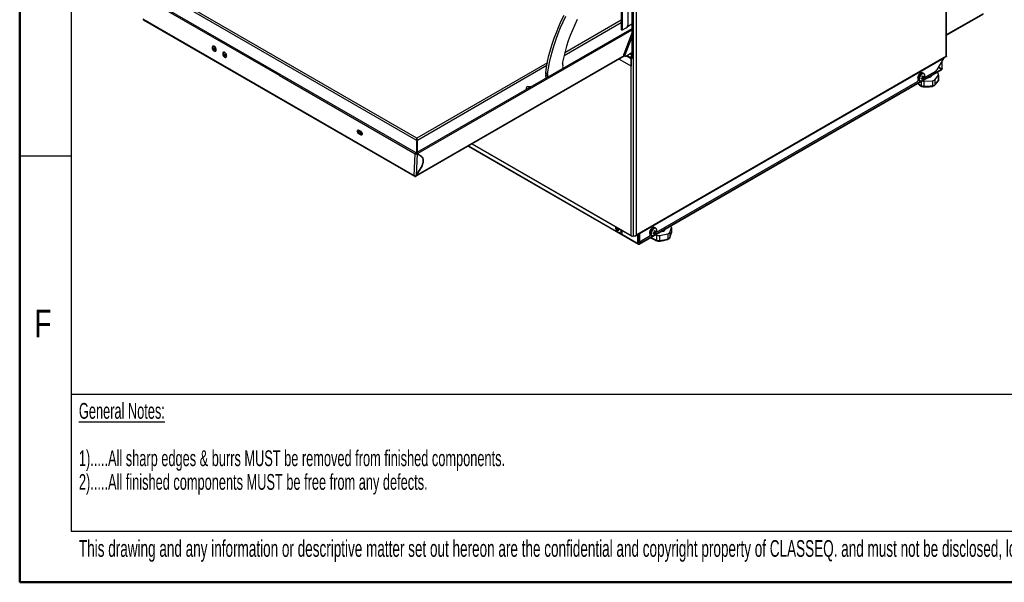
# Paper-space layout 'Specification Drawing' of a CAD drawing. Header units: millimetres. Extents: x 0 to 420, y 0 to 297.
# Tile 1 of 38: x 0 to 125, y 0 to 71. Entities that reach past the tile are written whole.
import ezdxf

# ---------------------------------------------------------------- set-up
doc = ezdxf.new("R2010")
doc.units = ezdxf.units.MM
doc.layers.add('BOARDER', color=7, linetype='Continuous', lineweight=25)
doc.styles.add('SLDTEXTSTYLE0', font='TXT', dxfattribs={"width": 0.75})
doc.styles.add('SLDTEXTSTYLE1', font='TXT', dxfattribs={"width": 0.605})

psp = doc.layouts.new('Specification Drawing')

# ---------------------------------------------------------------- linework, layer by layer
at = {"color": 7, "linetype": 'Continuous', "lineweight": 25}
for p, q in [((117.3198, 66.6618), (117.3198, 122.8781)), ((117.3719, 66.6544), (117.3719, 122.9506)), ((77.4887, 100.6303), (77.4887, 66.7073)), ((77.6705, 100.5159), (77.6705, 43.8938)), ((78.1068, 44.0246), (78.1068, 100.2411)), ((77.0386, 70.6716), (77.0386, 79.0741)), ((76.1637, 78.4133), (76.1637, 70.0185)), ((76.3158, 69.9822), (76.3158, 78.5351)), ((32.9079, 64.1957), (15.7293, 74.1127)), ((50.1942, 54.3883), (15.8366, 74.2225)), ((50.2142, 56.0303), (19.0465, 74.023)), ((50.2849, 56.2798), (19.2272, 74.209)), ((15.6076, 71.3646), (49.9651, 51.5304)), ((15.6442, 71.2755), (50.0018, 51.4413)), ((76.1637, 71.2192), (69.0122, 67.0908)), ((117.3719, 69.392), (122.0221, 72.0765)), ((117.3719, 69.3319), (121.9854, 71.9952)), ((77.4887, 70.1278), (50.2994, 54.4318)), ((77.4887, 69.9522), (50.4069, 54.3183)), ((68.9282, 66.752), (76.1637, 70.9289)), ((76.3158, 69.9822), (76.8029, 70.2634)), ((76.9635, 70.429), (77.4887, 70.7322)), ((77.4887, 69.5722), (76.4842, 66.8877)), ((77.4887, 69.0615), (76.6413, 66.797)), ((24.4677, 67.5271), (24.4786, 67.5064)), ((24.4786, 67.5064), (24.4872, 67.493)), ((24.4901, 67.5687), (24.6443, 67.6536)), ((24.4924, 67.6936), (24.5448, 67.6898)), ((24.5785, 67.9279), (24.5057, 67.8903)), ((24.6346, 67.4409), (24.6609, 67.4865)), ((24.7913, 67.3375), (24.8641, 67.3751)), ((25.8037, 66.7646), (25.8147, 66.7439)), ((25.8147, 66.7439), (25.8232, 66.7305)), ((25.8262, 66.8062), (25.9803, 66.8911)), ((25.8284, 66.9311), (25.8808, 66.9273)), ((25.9036, 67.1598), (25.8417, 67.1278)), ((25.9706, 66.6784), (25.9969, 66.724)), ((26.1273, 66.575), (26.2028, 66.614)), ((50.1793, 51.4412), (76.5899, 66.6877)), ((50.2175, 51.5234), (76.5378, 66.7178)), ((75.8958, 66.287), (77.4626, 65.3825)), ((76.4842, 66.8877), (76.6413, 66.797)), ((76.5041, 66.7373), (76.6612, 66.6465)), ((76.7469, 66.6562), (77.4887, 67.1014)), ((77.4626, 66.2898), (76.7866, 66.68)), ((76.91, 66.7541), (77.3526, 66.4986)), ((77.2381, 66.9511), (77.4887, 66.8064)), ((77.4154, 66.5349), (77.3526, 66.4986)), ((77.3526, 66.4986), (77.4233, 66.4125)), ((77.4107, 67.0546), (77.4352, 67.0405)), ((77.4154, 66.5349), (77.4861, 66.4487)), ((77.4861, 66.4487), (77.4233, 66.4125)), ((77.4233, 43.9485), (77.4233, 66.4125)), ((77.4783, 66.5529), (77.4249, 66.5837)), ((77.4626, 66.2898), (77.4688, 66.2934)), ((77.4626, 65.3825), (77.4626, 66.2898)), ((77.4754, 66.7314), (77.4911, 66.7413)), ((77.4816, 66.6806), (77.4754, 66.7314)), ((77.4783, 66.5529), (77.4783, 66.4583)), ((77.5018, 66.6393), (77.5255, 66.6529)), ((77.5018, 66.6393), (77.5647, 66.603)), ((77.5018, 66.6393), (77.5018, 66.4415)), ((77.5433, 66.4338), (77.5377, 66.3826)), ((77.6079, 66.6279), (77.5647, 66.603)), ((77.5647, 66.603), (77.5647, 66.3488)), ((77.6118, 66.4324), (77.6705, 66.3986)), ((77.6579, 66.4222), (77.6705, 66.4148)), ((117.3262, 66.6053), (78.0701, 43.9433)), ((117.3198, 66.6618), (78.107, 44.0247)), ((116.983, 66.3771), (78.4604, 44.1384)), ((117.046, 66.4435), (110.4462, 62.6335)), ((116.9797, 66.3713), (116.1334, 64.9054)), ((116.814, 65.0794), (116.814, 66.0843)), ((117.3262, 66.6053), (117.1362, 66.4956)), ((117.3658, 66.6278), (117.3528, 66.6353)), ((117.3554, 66.6399), (117.3532, 66.6411)), ((66.8149, 65.8223), (50.2849, 56.2798)), ((50.3556, 56.0303), (66.751, 65.4951)), ((77.4626, 65.3825), (77.4688, 65.3862)), ((78.4783, 42.8462), (116.7253, 64.9258)), ((116.7609, 65.0064), (78.5165, 42.9284)), ((116.7609, 65.0064), (116.3266, 65.24)), ((116.698, 65.0427), (116.3277, 65.2419)), ((116.3321, 65.2495), (116.5835, 65.1043)), ((116.6088, 65.0923), (116.3332, 65.2514)), ((116.5459, 65.1285), (116.3332, 65.2514)), ((116.3415, 65.2658), (116.6991, 65.0446)), ((116.3426, 65.2677), (116.762, 65.0083)), ((116.6088, 65.0923), (116.5459, 65.1285)), ((116.6088, 65.1005), (116.6088, 65.0923)), ((116.698, 65.0427), (116.7609, 65.0064)), ((116.6991, 65.0446), (116.762, 65.0083)), ((116.762, 65.9941), (116.762, 65.0083)), ((32.9079, 64.1957), (50.0865, 54.2787)), ((66.5988, 64.5595), (66.8345, 64.4235)), ((66.8349, 64.1113), (66.5992, 64.2474)), ((66.6611, 63.8773), (66.5992, 64.2474)), ((66.8349, 64.1113), (66.8553, 63.9893)), ((113.7725, 63.6519), (113.7725, 63.5988)), ((113.8032, 63.6294), (113.953, 63.5429)), ((114.3997, 63.7834), (114.2753, 63.9102)), ((114.3504, 64.0418), (114.2762, 64.0518)), ((114.4807, 64.4571), (114.331, 64.5435)), ((114.416, 64.0174), (114.3992, 64.0255)), ((114.5087, 64.0204), (114.4301, 64.031)), ((114.4958, 64.4473), (114.4807, 64.4571)), ((115.9667, 64.7294), (114.5328, 63.9017)), ((115.8734, 63.6605), (116.3403, 64.2426)), ((115.8734, 63.6605), (115.8734, 63.0285)), ((116.307, 64.456), (116.1435, 64.5899)), ((116.3398, 63.5959), (116.3396, 63.6349)), ((116.3403, 64.2426), (116.3403, 63.6105)), ((116.3403, 63.6105), (116.3403, 63.6076)), ((116.3414, 63.6399), (116.3414, 64.275)), ((64.1348, 62.4337), (64.1422, 62.4231)), ((64.1348, 62.4337), (64.1477, 62.4263)), ((64.7758, 62.7889), (64.3449, 62.8057)), ((64.3449, 62.8057), (64.575, 62.6729)), ((110.2608, 62.5265), (78.4788, 44.1791)), ((113.6546, 63.3947), (80.5917, 44.3079)), ((114.1267, 63.4256), (114.1267, 62.9375)), ((114.1267, 62.9375), (114.1267, 62.9345)), ((114.4633, 62.8445), (114.4634, 62.8475)), ((114.4634, 63.4796), (115.57, 63.5372)), ((114.4634, 63.4796), (114.4634, 62.8475)), ((115.57, 63.5372), (115.57, 62.9051)), ((115.57, 62.9051), (115.5701, 62.9021)), ((115.8734, 63.0254), (115.8734, 63.0285)), ((42.9979, 56.8474), (42.9352, 56.8149)), ((43.1709, 56.6789), (42.9352, 56.8149)), ((42.9557, 57.2798), (43.1914, 57.1438)), ((42.9979, 56.8474), (43.2336, 56.7113)), ((43.1367, 56.9902), (43.074, 56.9577)), ((43.3097, 56.8217), (43.074, 56.9577)), ((43.3724, 56.8541), (43.1367, 56.9902)), ((43.2336, 56.7113), (43.1709, 56.6789)), ((43.3724, 56.8541), (43.3097, 56.8217)), ((50.2771, 56.1923), (50.2771, 56.0666)), ((50.2849, 56.2072), (50.2849, 56.2798)), ((50.2928, 56.1923), (50.2928, 56.0666)), ((50.2771, 56.0666), (50.2142, 56.0303)), ((50.2142, 56.0303), (50.2849, 55.9895)), ((50.2771, 56.0666), (50.3478, 56.0257)), ((50.2849, 55.9895), (50.3478, 56.0257)), ((50.2849, 54.4142), (50.2849, 55.9895)), ((50.2928, 56.0575), (50.2928, 56.0666)), ((50.3478, 54.4597), (50.3478, 56.0257)), ((50.3556, 54.4643), (50.3556, 56.0303)), ((56.7959, 55.2609), (78.3008, 42.8464)), ((75.5298, 44.4608), (56.8087, 55.2683)), ((57.2596, 55.5286), (77.5151, 43.8354)), ((57.3117, 55.5587), (77.4233, 43.9485)), ((49.9651, 51.5304), (50.0867, 54.2786)), ((50.1493, 54.3111), (50.0865, 54.2787)), ((50.0865, 54.2787), (50.0867, 54.2786)), ((50.1493, 54.3111), (50.1494, 54.311)), ((50.1497, 54.3112), (50.1494, 54.311)), ((50.1495, 54.3114), (50.1497, 54.3112)), ((50.1497, 54.3112), (50.2125, 54.3436)), ((50.2125, 54.3436), (50.1527, 54.3092)), ((50.3379, 54.2709), (50.2164, 51.5241)), ((50.2751, 54.3072), (50.3143, 54.3275)), ((50.2809, 54.391), (50.2809, 54.3102)), ((50.3143, 54.3275), (50.3771, 54.2912)), ((50.3771, 54.2912), (50.3379, 54.2709)), ((50.3439, 54.3548), (50.3438, 54.3547)), ((50.3438, 54.3547), (50.3438, 54.3105)), ((50.3441, 54.3545), (50.3441, 54.3103)), ((50.8806, 53.9361), (50.3771, 54.2912)), ((50.3857, 54.2851), (50.4069, 54.2729)), ((50.4069, 54.3183), (50.4069, 54.2729)), ((50.4069, 54.2729), (50.8818, 53.938)), ((50.8606, 53.9502), (50.8818, 53.938)), ((50.2164, 51.5241), (50.8347, 52.5585)), ((50.8357, 52.5578), (50.2175, 51.5234)), ((50.8346, 52.5584), (50.8357, 52.5578)), ((50.2175, 51.5234), (50.2164, 51.5241)), ((80.5396, 44.8633), (80.3899, 44.9497)), ((82.3117, 44.3067), (82.5292, 44.9358)), ((82.5292, 44.9358), (82.5292, 44.3037)), ((75.5246, 44.7912), (75.722, 44.8293)), ((75.6337, 44.4461), (76.2901, 44.0672)), ((75.6409, 44.4498), (75.6668, 44.4648)), ((75.6561, 44.5633), (75.7879, 44.7153)), ((76.076, 44.3483), (76.2258, 44.4347)), ((76.076, 44.3483), (76.0815, 44.3516)), ((76.1411, 44.5819), (76.1388, 44.6299)), ((76.1854, 44.5899), (76.1852, 44.6031)), ((76.2369, 44.4417), (76.2369, 44.234)), ((78.1225, 42.964), (76.394, 43.9619)), ((77.4951, 43.8539), (77.503, 43.8584)), ((77.604, 43.8442), (77.6747, 43.885)), ((78.0701, 43.9433), (77.9778, 43.8899)), ((78.0468, 43.9297), (78.4788, 44.1791)), ((78.107, 44.0247), (78.1068, 44.0246)), ((78.2797, 43.0548), (78.2797, 44.0642)), ((78.3425, 43.0911), (78.3425, 44.1005)), ((78.3975, 43.3859), (78.3975, 44.1322)), ((78.4604, 44.1384), (78.4604, 43.3497)), ((79.7135, 43.8009), (78.6961, 43.2135)), ((79.8314, 44.0581), (79.8314, 44.005)), ((79.8621, 44.0356), (80.0119, 43.9491)), ((80.4318, 44.1642), (80.3, 44.3162)), ((80.5633, 44.392), (80.3659, 44.4302)), ((80.4822, 44.4155), (80.4608, 44.426)), ((80.5453, 44.8599), (80.5396, 44.8633)), ((80.5414, 44.0373), (80.6506, 43.9819)), ((80.6506, 43.9819), (80.6506, 43.3499)), ((81.0145, 43.94), (82.0669, 44.1458)), ((81.0145, 43.94), (81.0145, 43.3079)), ((82.0669, 44.1458), (82.0669, 43.5137)), ((82.3117, 44.3067), (82.3117, 43.6747)), ((82.3117, 43.6716), (82.3117, 43.6747)), ((82.5292, 44.3007), (82.5203, 44.2616)), ((82.5292, 44.3037), (82.5292, 44.3007)), ((78.2264, 42.9494), (78.2639, 42.9277)), ((78.2336, 42.953), (78.2965, 42.9893)), ((78.2639, 42.9277), (78.2639, 42.9705)), ((78.2797, 43.0548), (78.3425, 43.0911)), ((78.3896, 42.8983), (78.3896, 42.8552)), ((78.3975, 43.3859), (78.4604, 43.3497)), ((78.4666, 43.2333), (78.5294, 43.197)), ((78.5154, 42.929), (78.5154, 43.2052)), ((78.6726, 43.2013), (78.5154, 42.929)), ((78.5165, 42.9284), (78.6746, 43.2023)), ((80.6506, 43.3499), (80.6507, 43.3468)), ((81.0144, 43.3049), (81.0145, 43.3079)), ((82.0669, 43.5137), (82.0669, 43.5107))]:
    psp.add_line(p, q, dxfattribs=at)
at = {"color": 7, "linetype": 'Continuous', "lineweight": 25, "flags": 128}
for points in [[(66.5988, 64.5595), (66.7106, 65.2722), (66.8505, 65.9938), (67.0181, 66.7225), (67.2129, 67.4564), (67.4345, 68.1936), (67.6824, 68.9324), (67.9558, 69.6708), (68.2541, 70.407), (68.5766, 71.1391), (68.9225, 71.8653)], [(66.8345, 64.4235), (66.9463, 65.1362), (67.0862, 65.8578), (67.2538, 66.5864), (67.4486, 67.3203), (67.6702, 68.0575), (67.9181, 68.7963), (68.1915, 69.5347), (68.4898, 70.2709), (68.8123, 71.0031), (69.1582, 71.7293)], [(70.6019, 71.3062), (70.2821, 70.6375), (69.9858, 69.9629), (69.714, 69.2843), (69.4674, 68.6039), (69.2468, 67.9236), (69.0528, 67.2455), (68.8861, 66.5717), (68.7472, 65.9042)], [(76.1637, 70.0185), (76.1704, 69.9989), (76.1898, 69.9822), (76.2187, 69.971), (76.2528, 69.9671), (76.2869, 69.971), (76.3158, 69.9822)], [(24.8778, 67.453), (24.8683, 67.5591), (24.8322, 67.6697), (24.7733, 67.7728), (24.6981, 67.8572), (24.6147, 67.9138), (24.5321, 67.9364), (24.4593, 67.9226), (24.4042, 67.8739), (24.3728, 67.7956), (24.3684, 67.6961), (24.3915, 67.5863), (24.4397, 67.478), (24.5076, 67.3829), (24.588, 67.3115), (24.6722, 67.2713), (24.7509, 67.2668), (24.8157, 67.2985), (24.8596, 67.3629), (24.8778, 67.453)], [(24.4787, 67.5065), (24.5415, 67.4197), (24.6164, 67.3579), (24.6932, 67.3293), (24.7615, 67.338), (24.8122, 67.3827), (24.8383, 67.4573), (24.8364, 67.5519), (24.8067, 67.6536), (24.7532, 67.7486), (24.6831, 67.8242), (24.606, 67.8702), (24.5321, 67.8803), (24.4716, 67.8532), (24.4326, 67.7925), (24.4202, 67.7064), (24.4363, 67.6066), (24.4787, 67.5065)], [(24.7913, 67.3375), (24.8386, 67.3815), (24.866, 67.4597), (24.8639, 67.5587), (24.8328, 67.6651), (24.7768, 67.7646), (24.7035, 67.8438), (24.6227, 67.8919), (24.5454, 67.9025), (24.5057, 67.8903)], [(26.2134, 66.682), (26.2039, 66.7881), (26.1678, 66.8987), (26.1089, 67.0017), (26.0337, 67.0861), (25.9503, 67.1427), (25.8678, 67.1653), (25.795, 67.1515), (25.7399, 67.1028), (25.7084, 67.0245), (25.704, 66.9251), (25.7272, 66.8152), (25.7753, 66.7069), (25.8433, 66.6119), (25.9237, 66.5404), (26.0078, 66.5003), (26.0866, 66.4958), (26.1514, 66.5275), (26.1953, 66.5919), (26.2134, 66.682)], [(25.8147, 66.744), (25.8775, 66.6572), (25.9524, 66.5954), (26.0292, 66.5668), (26.0976, 66.5755), (26.1482, 66.6202), (26.1743, 66.6948), (26.1724, 66.7894), (26.1427, 66.8911), (26.0892, 66.9861), (26.0191, 67.0617), (25.942, 67.1077), (25.8682, 67.1178), (25.8076, 67.0907), (25.7686, 67.03), (25.7563, 66.9439), (25.7724, 66.8441), (25.8147, 66.744)], [(25.7807, 67.0572), (25.7802, 67.0804), (25.7813, 67.0931)], [(76.4842, 66.8877), (76.473, 66.8482), (76.4696, 66.8109), (76.4742, 66.7784), (76.4865, 66.753), (76.5041, 66.7373)], [(76.6413, 66.797), (76.6301, 66.7574), (76.6267, 66.7202), (76.6313, 66.6877), (76.6437, 66.6623), (76.6629, 66.6456), (76.6876, 66.6389), (76.7163, 66.6425), (76.7469, 66.6562)], [(77.6705, 66.6311), (77.6275, 66.6271), (77.5744, 66.6332), (77.5293, 66.6506), (77.4992, 66.6766), (77.4887, 66.7073)], [(117.046, 66.4435), (117.0591, 66.4511), (117.0717, 66.4584), (117.0839, 66.4654), (117.0955, 66.4721), (117.1066, 66.4785), (117.1171, 66.4846), (117.127, 66.4903), (117.1362, 66.4956)], [(117.3719, 66.6544), (117.3704, 66.641), (117.3658, 66.6278)], [(116.5258, 65.1402), (116.5252, 65.1392), (116.5247, 65.1383)], [(116.6816, 65.0555), (116.6807, 65.054), (116.6798, 65.0525)], [(114.331, 64.5435), (114.2754, 64.5643), (114.1841, 64.5632), (114.0841, 64.5268), (113.9829, 64.4577), (113.888, 64.3611), (113.8063, 64.2441), (113.7439, 64.1154), (113.7056, 63.9846), (113.694, 63.8613), (113.7101, 63.7547), (113.7527, 63.6728), (113.8032, 63.6294)], [(114.4807, 64.4571), (114.4251, 64.4778), (114.3338, 64.4768), (114.2339, 64.4403), (114.1327, 64.3713), (114.0377, 64.2746), (113.956, 64.1577), (113.8937, 64.029), (113.8553, 63.8981), (113.8438, 63.7749), (113.8599, 63.6683), (113.9025, 63.5863), (113.953, 63.5429)], [(114.5994, 64.2528), (114.5691, 64.3477), (114.5126, 64.413), (114.4345, 64.4435), (114.3411, 64.4367), (114.24, 64.3932), (114.1394, 64.3164), (114.0475, 64.2127), (113.9716, 64.0904), (113.9179, 63.9594), (113.8908, 63.8303), (113.8925, 63.7136), (113.9228, 63.6188), (113.9793, 63.5535), (114.0573, 63.523), (114.1507, 63.5298), (114.2518, 63.5733), (114.3524, 63.65), (114.4444, 63.7538), (114.4525, 63.7649)], [(114.9948, 63.9268), (115.1075, 63.9438), (115.2488, 63.9865), (115.3661, 64.0489), (115.4515, 64.1268), (115.499, 64.2147), (115.5002, 64.2185)], [(116.3403, 63.6076), (116.3413, 63.6344), (116.3414, 63.6399)], [(113.953, 63.5429), (113.9684, 63.535), (113.971, 63.5338)], [(42.9352, 56.8149), (42.8608, 56.876), (42.7993, 56.9632), (42.76, 57.0632), (42.749, 57.1608), (42.7679, 57.2411), (42.8138, 57.2919), (42.8798, 57.3055), (42.9557, 57.2798)], [(42.8521, 57.3049), (42.8307, 57.2735), (42.8118, 57.1932), (42.8228, 57.0956), (42.862, 56.9956), (42.9235, 56.9085), (42.9979, 56.8474)], [(43.074, 56.9577), (43.0219, 57.0005), (42.9789, 57.0615), (42.9514, 57.1315), (42.9437, 57.1998), (42.9569, 57.256), (42.9676, 57.273)], [(43.1914, 57.1438), (43.2658, 57.0827), (43.3273, 56.9955), (43.3665, 56.8955), (43.3776, 56.7979), (43.3587, 56.7176), (43.3128, 56.6668), (43.2468, 56.6532), (43.1709, 56.6789)], [(43.2336, 56.7113), (43.3096, 56.6856), (43.3372, 56.6862)], [(43.3777, 56.8036), (43.3628, 56.8037), (43.3097, 56.8217)], [(50.2809, 54.391), (50.2857, 54.4161), (50.2994, 54.4318), (50.3198, 54.4358), (50.3439, 54.4274), (50.368, 54.4079), (50.3885, 54.3804), (50.4021, 54.3489), (50.4069, 54.3183)], [(50.8347, 52.5585), (50.9407, 52.7607), (51.0214, 52.9692), (51.0736, 53.1761), (51.0955, 53.3738), (51.0862, 53.5549), (51.0462, 53.7128), (50.9768, 53.8414), (50.8806, 53.9361)], [(50.8818, 53.938), (50.9781, 53.8431), (51.0476, 53.7142), (51.0878, 53.5561), (51.0971, 53.3746), (51.0751, 53.1766), (51.0228, 52.9693), (50.942, 52.7604), (50.8357, 52.5578)], [(75.4274, 45.0406), (75.4251, 44.9952), (75.4396, 44.8704), (75.482, 44.7389), (75.5487, 44.6115), (75.6344, 44.4984), (75.7322, 44.4088), (75.8341, 44.35), (75.9318, 44.3267), (75.9598, 44.3271)], [(80.3899, 44.9497), (80.3807, 44.9547), (80.2977, 44.9744), (80.2019, 44.9584), (80.1005, 44.9079), (80.001, 44.8266), (79.9108, 44.7205), (79.8365, 44.5975), (79.7837, 44.4667), (79.7563, 44.3379), (79.7563, 44.2205), (79.7837, 44.1234), (79.8365, 44.0536), (79.8621, 44.0356)], [(80.5396, 44.8633), (80.5305, 44.8682), (80.4474, 44.888), (80.3517, 44.872), (80.2503, 44.8215), (80.1507, 44.7401), (80.0605, 44.634), (79.9862, 44.5111), (79.9334, 44.3803), (79.906, 44.2515), (79.906, 44.1341), (79.9334, 44.0369), (79.9862, 43.9671), (80.0154, 43.9472)], [(76.2258, 44.4347), (76.2808, 44.4838), (76.3085, 44.5319)], [(77.9778, 43.8899), (77.9498, 43.8738), (77.9319, 43.8635), (77.9249, 43.8594), (77.929, 43.8617), (77.9439, 43.8704), (77.9693, 43.885), (78.004, 43.9051), (78.0468, 43.9297)], [(80.6628, 44.5961), (80.6483, 44.7042), (80.6059, 44.7868), (80.5392, 44.8372), (80.4535, 44.8513), (80.3557, 44.828), (80.2538, 44.7692), (80.1561, 44.6796), (80.0704, 44.5665), (80.0036, 44.4391), (79.9613, 44.3076), (79.9468, 44.1828), (79.9613, 44.0747), (80.0036, 43.9921), (80.0704, 43.9417), (80.1561, 43.9276), (80.2538, 43.9509), (80.3557, 44.0097), (80.4535, 44.0993), (80.4785, 44.1283)]]:
    psp.add_lwpolyline(points, dxfattribs=at)
at = {"color": 7, "linetype": 'Continuous', "lineweight": 25}
for centre, radius, start, end in [((76.5269, 70.6949), 0.5123, 302.605478, 357.394522), ((24.6447, 67.7815), 0.2165, 135.509875, 186.638852), ((25.1145, 66.6999), 1.0699, 123.687373, 125.705178), ((24.9914, 67.8037), 0.5536, 205.115728, 213.623904), ((24.7258, 67.3783), 0.3923, 119.200457, 126.514477), ((25.1338, 67.8912), 0.6712, 197.123922, 204.197609), ((24.5955, 67.6018), 0.0753, 169.04711, 188.918585), ((25.1548, 66.6283), 1.0699, 123.687373, 125.705178), ((25.1759, 67.9184), 0.6712, 197.123922, 204.197609), ((24.6021, 67.5681), 0.0641, 230.577734, 252.709221), ((24.5446, 67.582), 0.0641, 50.577734, 72.709221), ((25.1539, 67.8996), 0.6929, 214.523622, 221.448805), ((27.2097, 63.4504), 4.9366, 121.388166, 122.115272), ((24.5512, 67.5483), 0.0753, 349.04711, 8.918585), ((25.196, 67.9267), 0.6929, 214.523622, 221.448805), ((27.25, 63.3788), 4.9366, 121.388166, 122.115272), ((24.3658, 67.9031), 0.5347, 300.175505, 305.539429), ((24.7839, 67.5167), 0.2192, 228.353302, 278.812072), ((25.7338, 68.2338), 1.2343, 207.463224, 211.276408), ((25.9793, 67.0113), 0.2152, 135.464312, 185.901482), ((26.4506, 65.9374), 1.0699, 123.687373, 125.705178), ((26.3274, 67.0412), 0.5536, 205.115728, 213.623904), ((26.0618, 66.6158), 0.3923, 119.200457, 126.514477), ((26.4698, 67.1287), 0.6712, 197.123922, 204.197609), ((25.9063, 66.9613), 0.1786, 43.68861, 111.206433), ((25.9315, 66.8393), 0.0753, 169.04711, 188.918585), ((26.4908, 65.8658), 1.0699, 123.687373, 125.705178), ((26.5119, 67.1559), 0.6712, 197.123922, 204.197609), ((25.9382, 66.8056), 0.0641, 230.577734, 252.709221), ((25.8806, 66.8195), 0.0641, 50.577734, 72.709221), ((26.1283, 66.7932), 0.2654, 217.519543, 275.368351), ((26.49, 67.1371), 0.6929, 214.523622, 221.448805), ((28.5457, 62.6879), 4.9366, 121.388166, 122.115272), ((25.8872, 66.7858), 0.0753, 349.04711, 8.918585), ((26.532, 67.1642), 0.6929, 214.523622, 221.448805), ((28.586, 62.6163), 4.9366, 121.388166, 122.115272), ((25.7018, 67.1406), 0.5347, 300.175505, 305.539429), ((27.0698, 67.4713), 1.2343, 207.463224, 211.276408), ((25.9774, 66.75), 0.2305, 310.588333, 21.243431), ((77.6641, 66.483), 0.312, 127.230196, 177.134225), ((77.5718, 66.5302), 0.1564, 151.465355, 178.265103), ((77.5421, 66.6337), 0.2511, 241.760734, 268.999307), ((77.2811, 66.7608), 0.3192, 49.452089, 61.145277), ((77.6144, 66.5464), 0.1363, 145.678096, 177.277193), ((77.5455, 66.5594), 0.1256, 241.760734, 268.999307), ((77.6176, 66.3502), 0.0824, 60.788845, 94.030499), ((116.4798, 66.6599), 0.5773, 329.999982, 330.664234), ((117.2906, 66.6639), 0.0686, 301.261755, 339.639047), ((69.0393, 65.8405), 0.2989, 167.696848, 195.087811), ((70.1947, 65.3792), 1.4443, 172.276826, 191.179709), ((68.3039, 65.6373), 0.464, 352.076792, 15.685316), ((115.7122, 65.1374), 0.4809, 301.954672, 331.144391), ((67.6287, 64.4048), 1.0415, 171.453742, 188.694022), ((67.8644, 64.2687), 1.0415, 171.453742, 188.694022), ((113.5166, 63.6105), 0.2561, 302.605478, 357.394522), ((113.6994, 64.8374), 1.0915, 294.742179, 301.900035), ((112.0315, 63.4815), 2.1558, 7.457435, 9.73862), ((113.7122, 64.7526), 1.0915, 294.742179, 301.900035), ((113.2341, 65.5179), 1.7668, 305.704058, 308.963232), ((113.2221, 63.699), 1.1116, 13.870373, 20.218242), ((114.4611, 63.8589), 0.1921, 146.288061, 164.306289), ((114.3161, 63.8591), 0.0428, 230.725092, 280.350051), ((113.8187, 63.7909), 0.5058, 352.216232, 2.95257), ((113.9385, 64.3052), 0.6964, 303.196299, 311.47099), ((113.302, 63.7599), 1.1116, 13.870373, 20.218242), ((114.3889, 63.9843), 0.0428, 50.725092, 100.350051), ((113.8986, 63.8519), 0.5058, 352.216232, 2.95257), ((114.2439, 63.9845), 0.1921, 326.288061, 344.306289), ((113.924, 64.5455), 0.7217, 312.97823, 322.411297), ((113.9368, 64.4606), 0.7217, 312.97823, 322.411297), ((113.8864, 64.2014), 0.7149, 322.367164, 4.127546), ((113.9725, 63.9827), 0.5376, 4.019365, 13.17669), ((114.9853, 64.3452), 0.4097, 273.650655, 326.343969), ((115.0786, 65.1808), 1.7155, 286.646133, 297.60132), ((111.5221, 66.9969), 5.8892, 317.635154, 324.899412), ((115.8437, 64.2743), 0.4976, 356.347469, 21.413707), ((64.3979, 62.5305), 0.2803, 100.898568, 200.202359), ((64.6025, 62.4674), 0.2048, 99.44292, 140.551703), ((117.2572, 67.3857), 5.4394, 230.043954, 234.863115), ((114.827, 64.8795), 2.0673, 250.200522, 259.868356), ((114.8505, 65.6197), 2.1748, 255.014563, 259.747435), ((114.5939, 70.9963), 8.1498, 269.082571, 276.879014), ((115.0786, 64.5457), 1.7155, 286.648495, 297.598957), ((43.2806, 57.2232), 0.2738, 174.460449, 238.303188), ((50.4868, 56.0177), 0.2729, 140.227928, 177.360713), ((50.083, 56.0177), 0.2729, 2.639287, 39.772072), ((50.2202, 54.5322), 0.2866, 242.235414, 294.255242), ((50.2162, 54.4378), 0.1433, 242.235414, 294.255242), ((50.3439, 54.3546), 0.000181, 329.998362, 150.007014), ((50.0482, 51.5136), 0.0847, 168.507938, 246.249739), ((76.1374, 44.8379), 0.6146, 175.639966, 184.360034), ((75.9613, 45.309), 0.609, 224.181412, 234.277822), ((76.6835, 44.7336), 1.0521, 170.136265, 174.624142), ((81.9331, 44.7216), 0.6334, 19.759429, 39.362465), ((75.9613, 45.2156), 0.609, 224.181412, 234.277822), ((75.5919, 44.5369), 0.0983, 230.76524, 316.094807), ((75.6389, 44.7922), 0.04, 94.039194, 145.971558), ((75.7895, 44.7922), 0.197, 201.142276, 218.857724), ((76.2421, 44.7294), 0.6091, 185.724839, 195.820552), ((76.0029, 45.0707), 0.6145, 235.642419, 244.362958), ((76.7644, 44.6869), 1.0521, 170.136265, 174.624142), ((75.5636, 44.6618), 0.197, 21.142276, 38.857724), ((75.7142, 44.6618), 0.04, 274.039194, 325.971558), ((76.323, 44.6827), 0.6091, 185.724839, 195.820552), ((76.1984, 45.7198), 1.0852, 245.435643, 252.302277), ((76.1984, 45.6264), 1.0852, 245.435643, 252.302277), ((77.7014, 44.6393), 1.8334, 178.539692, 181.460308), ((75.9244, 44.5441), 0.2199, 279.251803, 9.892249), ((75.9212, 44.5632), 0.2655, 307.143992, 5.770012), ((76.5781, 44.2496), 0.3415, 182.605478, 237.394522), ((77.5545, 43.9047), 0.0782, 220.532796, 309.248168), ((77.5493, 44.1274), 0.2729, 260.228903, 297.357175), ((78.018, 44.0159), 0.0894, 305.698039, 5.620379), ((78.5049, 44.1428), 0.0447, 125.698039, 185.620379), ((79.5755, 44.0167), 0.2561, 302.605478, 357.394522), ((83.1119, 49.2326), 6.3769, 240.265943, 247.295884), ((79.8895, 45.3207), 1.0852, 287.697723, 294.564357), ((78.3865, 44.2402), 1.8334, 358.539692, 1.460308), ((79.8895, 45.2273), 1.0852, 287.697723, 294.564357), ((80.5243, 44.2627), 0.197, 141.142276, 158.857724), ((80.3737, 44.2627), 0.04, 214.028442, 265.960806), ((79.4749, 46.1256), 1.8336, 298.53724, 301.457384), ((79.2906, 44.2836), 1.0852, 5.433015, 12.30004), ((79.7649, 44.2836), 0.6091, 344.179448, 354.275161), ((80.085, 44.6715), 0.6145, 295.637042, 304.357581), ((79.3716, 44.3303), 1.0852, 5.433015, 12.30004), ((79.8458, 44.3303), 0.6091, 344.179448, 354.275161), ((80.449, 44.3931), 0.04, 34.028442, 85.960806), ((80.2984, 44.3931), 0.197, 321.142276, 338.857724), ((79.8806, 44.634), 0.783, 319.778746, 357.228218), ((80.1266, 44.9099), 0.609, 305.722178, 315.818588), ((80.1266, 44.8165), 0.609, 305.722178, 315.818588), ((79.9505, 44.4388), 0.6146, 355.639966, 4.360034), ((81.1064, 46.3374), 2.3992, 259.04879, 267.805391), ((81.2383, 44.9596), 0.5367, 267.064672, 332.929951), ((81.2151, 44.8183), 0.3852, 271.833003, 328.16162), ((81.5185, 45.2467), 1.23, 296.479583, 310.162005), ((81.5185, 44.6116), 1.23, 296.482532, 310.159056), ((73.9629, 46.9134), 8.9551, 338.797539, 343.056869), ((78.1839, 43.0392), 0.097, 230.796715, 9.214037), ((78.3406, 42.9153), 0.0776, 170.785963, 309.203285), ((78.2368, 43.0776), 0.1066, 304.056351, 7.25583), ((78.5608, 43.3679), 0.1643, 173.701152, 234.986667), ((78.6041, 43.3263), 0.1456, 170.785963, 309.203285), ((81.1064, 45.7023), 2.3992, 259.050678, 267.803503), ((80.054, 51.014), 7.7657, 277.105011, 285.022904)]:
    psp.add_arc(centre, radius, start, end, dxfattribs=at)
for centre, major_axis, ratio, start_param, end_param in [((117.1941, 66.7343), (0.1778, -0.1054), 0.01145623, 0.44061719, 0.79219017), ((117.1941, 66.7343), (0.1753, -0.1041), 0.01224222, 0.41723862, 0.77860575), ((117.1941, 66.7464), (0.1773, -0.1318), 0.10019181, 0.33615847, 0.50818427), ((50.2849, 56.1346), (0.0108, 0.199), 0.05745248, 0.75618352, 1.2797823), ((50.2849, 56.1346), (0.0054, 0.0995), 0.05745248, 0.75618352, 2.32697985), ((50.2849, 56.1346), (-0.0108, 0.199), 0.05745248, 5.00340301, 5.52700178), ((50.2849, 56.1346), (-0.0054, 0.0995), 0.05745248, 3.95620546, 5.52700178), ((77.549, 44.0211), (-0.1304, 0.1967), 0.61435912, 1.53272817, 2.05632695), ((77.549, 44.0211), (-0.1051, 0.2113), 0.61435962, 1.60877126, 2.13237004)]:
    psp.add_ellipse(centre, major_axis=major_axis, ratio=ratio, start_param=start_param, end_param=end_param, dxfattribs=at)
for points, knots in [([(24.6441, 67.6546), (24.6429, 67.654), (24.6073, 67.6353), (24.5663, 67.6138), (24.5266, 67.593), (24.5211, 67.5901)], [0, 0, 0, 0, 0.029907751, 0.865077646, 1, 1, 1, 1]), ([(24.5216, 67.6161), (24.5271, 67.6183), (24.545, 67.6253), (24.563, 67.6322), (24.5754, 67.637)], [0, 0, 0, 0, 0.30735546, 1, 1, 1, 1]), ([(24.5614, 67.5186), (24.5669, 67.5215), (24.5883, 67.5326), (24.6096, 67.5439), (24.6255, 67.5522)], [0, 0, 0, 0, 0.25881861, 1, 1, 1, 1]), ([(24.6251, 67.5347), (24.616, 67.5287), (24.602, 67.5193), (24.588, 67.5101), (24.5831, 67.5069)], [0, 0, 0, 0, 0.65094669, 1, 1, 1, 1]), ([(24.5853, 67.6316), (24.5902, 67.6341), (24.6088, 67.6436), (24.6274, 67.653), (24.6411, 67.66)], [0, 0, 0, 0, 0.2620014, 1, 1, 1, 1]), ([(25.9801, 66.8921), (25.9789, 66.8915), (25.9433, 66.8728), (25.9024, 66.8513), (25.8627, 66.8305), (25.8571, 66.8276)], [0, 0, 0, 0, 0.029907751, 0.865077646, 1, 1, 1, 1]), ([(25.8576, 66.8536), (25.8631, 66.8558), (25.881, 66.8628), (25.899, 66.8697), (25.9114, 66.8745)], [0, 0, 0, 0, 0.30735546, 1, 1, 1, 1]), ([(25.8974, 66.7561), (25.9029, 66.7589), (25.9243, 66.7701), (25.9457, 66.7813), (25.9615, 66.7897)], [0, 0, 0, 0, 0.25881861, 1, 1, 1, 1]), ([(25.9611, 66.7722), (25.952, 66.7662), (25.938, 66.7568), (25.924, 66.7476), (25.9191, 66.7444)], [0, 0, 0, 0, 0.65094669, 1, 1, 1, 1]), ([(25.9213, 66.8691), (25.9262, 66.8716), (25.9449, 66.881), (25.9634, 66.8905), (25.9772, 66.8975)], [0, 0, 0, 0, 0.2620014, 1, 1, 1, 1]), ([(77.6747, 66.3962), (77.6657, 66.394), (77.6475, 66.3897), (77.6137, 66.3849), (77.5766, 66.382), (77.5507, 66.3824), (77.5377, 66.3826)], [0, 0, 0, 0, 0.24385696, 0.4929363, 0.74556911, 1, 1, 1, 1]), ([(77.6118, 66.4324), (77.6074, 66.4326), (77.5985, 66.433), (77.5816, 66.4331), (77.5629, 66.4332), (77.5498, 66.4336), (77.5433, 66.4338)], [0, 0, 0, 0, 0.25454236, 0.50527395, 0.75332792, 1, 1, 1, 1]), ([(117.046, 66.4435), (117.0344, 66.435), (117.0168, 66.4219), (116.997, 66.3972), (116.9877, 66.3838), (116.983, 66.3771)], [0, 0, 0, 0, 0.48092359, 0.73721525, 1, 1, 1, 1]), ([(116.7246, 64.9253), (116.7246, 64.9253), (116.7381, 64.9279), (116.7547, 64.9546), (116.7588, 64.9891), (116.7609, 65.0064)], [0, 0, 0, 0, 0.00010213, 0.50005106, 1, 1, 1, 1]), ([(113.9761, 63.5356), (113.9941, 63.5279), (114.0384, 63.5088), (114.122, 63.5155), (114.2182, 63.5486), (114.3154, 63.6133), (114.3961, 63.6882), (114.4364, 63.7463), (114.4508, 63.767)], [0, 0, 0, 0, 0.12479018, 0.30677174, 0.49529498, 0.69132984, 0.88951131, 1, 1, 1, 1]), ([(114.289, 63.826), (114.2815, 63.8312), (114.2493, 63.8535), (114.2172, 63.8759), (114.1926, 63.8931)], [0, 0, 0, 0, 0.2334063, 1, 1, 1, 1]), ([(114.2237, 63.8826), (114.2488, 63.8661), (114.2822, 63.8442), (114.3155, 63.8224), (114.3238, 63.817)], [0, 0, 0, 0, 0.75169633, 1, 1, 1, 1]), ([(114.266, 64.0837), (114.2963, 64.0687), (114.3347, 64.0496), (114.3732, 64.0304), (114.3812, 64.0264)], [0, 0, 0, 0, 0.79010787, 1, 1, 1, 1]), ([(114.4037, 63.8779), (114.3954, 63.8833), (114.3572, 63.9083), (114.3191, 63.9333), (114.2892, 63.953)], [0, 0, 0, 0, 0.21694072, 1, 1, 1, 1]), ([(114.2913, 63.998), (114.3284, 63.9805), (114.3743, 63.9587), (114.42, 63.9368), (114.4288, 63.9326)], [0, 0, 0, 0, 0.80707064, 1, 1, 1, 1]), ([(114.5999, 64.2619), (114.5961, 64.2805), (114.5853, 64.3339), (114.5538, 64.4006), (114.5122, 64.4304), (114.4961, 64.4418)], [0, 0, 0, 0, 0.24653172, 0.70925191, 1, 1, 1, 1]), ([(116.3403, 63.6076), (116.3389, 63.5878), (116.337, 63.5595), (116.3188, 63.5381), (116.3133, 63.5317)], [0, 0, 0, 0, 0.69937757, 1, 1, 1, 1]), ([(113.7213, 63.1916), (113.7987, 63.1253), (113.9528, 62.9932), (114.1076, 62.882), (114.1847, 62.8267)], [0, 0, 0, 0, 0.501942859, 1, 1, 1, 1]), ([(114.1267, 62.9345), (114.1294, 62.9151), (114.1348, 62.8765), (114.1591, 62.8402), (114.1818, 62.8325), (114.1908, 62.8294)], [0, 0, 0, 0, 0.37605014, 0.75192557, 1, 1, 1, 1]), ([(114.1674, 62.8348), (114.2028, 62.8225), (114.3062, 62.7866), (114.4185, 62.7632), (114.4923, 62.7479)], [0, 0, 0, 0, 0.34205542, 1, 1, 1, 1]), ([(114.4633, 62.8445), (114.4626, 62.826), (114.4611, 62.7891), (114.4624, 62.7577), (114.4654, 62.7554), (114.4668, 62.7544)], [0, 0, 0, 0, 0.352270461, 0.704377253, 1, 1, 1, 1]), ([(114.4668, 62.7531), (114.5422, 62.7526), (114.781, 62.7511), (115.143, 62.7666), (115.4282, 62.7969), (115.5501, 62.8098)], [0, 0, 0, 0, 0.20918664, 0.66207402, 1, 1, 1, 1]), ([(115.5293, 62.8024), (115.5653, 62.814), (115.6714, 62.8478), (115.7662, 62.894), (115.8288, 62.9244)], [0, 0, 0, 0, 0.33963738, 1, 1, 1, 1]), ([(115.5701, 62.9021), (115.5703, 62.8837), (115.5707, 62.8469), (115.5633, 62.8153), (115.5541, 62.8124), (115.5499, 62.8111)], [0, 0, 0, 0, 0.356263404, 0.712361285, 1, 1, 1, 1]), ([(115.8734, 63.0254), (115.8705, 63.0059), (115.8646, 62.9667), (115.8394, 62.9298), (115.8162, 62.9205), (115.8089, 62.9175)], [0, 0, 0, 0, 0.406054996, 0.811921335, 1, 1, 1, 1]), ([(115.8322, 62.9286), (115.8695, 62.9698), (115.9783, 63.0902), (116.1422, 63.2913), (116.2678, 63.4643), (116.3227, 63.5399)], [0, 0, 0, 0, 0.22659324, 0.66199017, 1, 1, 1, 1]), ([(50.0136, 51.4361), (50.029, 51.4322), (50.0592, 51.4244), (50.1045, 51.4222), (50.1472, 51.4267), (50.1693, 51.4367), (50.1799, 51.4415)], [0, 0, 0, 0, 0.2739399, 0.53814292, 0.7790805, 1, 1, 1, 1]), ([(75.6057, 44.7212), (75.6146, 44.7255), (75.6524, 44.7441), (75.6903, 44.7626), (75.7193, 44.7767)], [0, 0, 0, 0, 0.23368979, 1, 1, 1, 1]), ([(75.6361, 44.8321), (75.6442, 44.8361), (75.6719, 44.8495), (75.6996, 44.8628), (75.7191, 44.8722)], [0, 0, 0, 0, 0.29520887, 1, 1, 1, 1]), ([(75.7451, 44.742), (75.717, 44.723), (75.6806, 44.6985), (75.6442, 44.6741), (75.6361, 44.6686)], [0, 0, 0, 0, 0.77524349, 1, 1, 1, 1]), ([(75.717, 44.6219), (75.7252, 44.6274), (75.7361, 44.6347), (75.747, 44.6421), (75.7498, 44.6439)], [0, 0, 0, 0, 0.74768274, 1, 1, 1, 1]), ([(75.8348, 44.6991), (75.8132, 44.6843), (75.7841, 44.6644), (75.7548, 44.6445), (75.7473, 44.6394)], [0, 0, 0, 0, 0.74301036, 1, 1, 1, 1]), ([(75.9937, 44.3247), (76.0051, 44.325), (76.0377, 44.3259), (76.0637, 44.344), (76.0806, 44.3558)], [0, 0, 0, 0, 0.35004414, 1, 1, 1, 1]), ([(78.0279, 43.9334), (77.9966, 43.9088), (77.9342, 43.8599), (77.8303, 43.8283), (77.7447, 43.8271), (77.6914, 43.8489), (77.6679, 43.874), (77.6724, 43.8906), (77.6732, 43.8936)], [0, 0, 0, 0, 0.21631687, 0.4302591, 0.62110116, 0.79702386, 0.96356707, 1, 1, 1, 1]), ([(78.0279, 43.9334), (78.0386, 43.9439), (78.0583, 43.9631), (78.0847, 43.9937), (78.0994, 44.0143), (78.1068, 44.0246)], [0, 0, 0, 0, 0.37090244, 0.68406816, 1, 1, 1, 1]), ([(79.8844, 43.658), (79.9363, 43.6276), (80.1126, 43.5247), (80.3906, 43.3808), (80.6163, 43.2827), (80.717, 43.2389)], [0, 0, 0, 0, 0.18771532, 0.63747439, 1, 1, 1, 1]), ([(80.0176, 43.9493), (80.0221, 43.9458), (80.0491, 43.9246), (80.116, 43.9167), (80.2082, 43.9273), (80.3057, 43.9713), (80.3988, 44.0383), (80.4526, 44.1004), (80.4775, 44.1291)], [0, 0, 0, 0, 0.037700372, 0.228163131, 0.41871616, 0.617678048, 0.822988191, 1, 1, 1, 1]), ([(80.3406, 44.2403), (80.3331, 44.2454), (80.3066, 44.2634), (80.2802, 44.2814), (80.2613, 44.2944)], [0, 0, 0, 0, 0.28352707, 1, 1, 1, 1]), ([(80.4518, 44.2695), (80.4437, 44.275), (80.4087, 44.2984), (80.3737, 44.322), (80.3469, 44.3401)], [0, 0, 0, 0, 0.23369986, 1, 1, 1, 1]), ([(80.3578, 44.4783), (80.3809, 44.4672), (80.4123, 44.4522), (80.4437, 44.437), (80.4518, 44.433)], [0, 0, 0, 0, 0.73939612, 1, 1, 1, 1]), ([(80.3641, 44.3798), (80.3946, 44.3649), (80.434, 44.3457), (80.4733, 44.3264), (80.4822, 44.3221)], [0, 0, 0, 0, 0.775231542, 1, 1, 1, 1]), ([(80.6636, 44.6012), (80.6628, 44.6214), (80.6607, 44.6799), (80.6361, 44.7602), (80.5945, 44.8276), (80.5568, 44.8482), (80.5436, 44.8554)], [0, 0, 0, 0, 0.18194158, 0.52880827, 0.83431458, 1, 1, 1, 1]), ([(82.3117, 43.6716), (82.3091, 43.6512), (82.3038, 43.6106), (82.2774, 43.5823), (82.2643, 43.5682)], [0, 0, 0, 0, 0.50343615, 1, 1, 1, 1]), ([(82.2993, 43.6151), (82.3164, 43.6594), (82.3667, 43.7897), (82.4421, 44.0046), (82.4999, 44.1881), (82.525, 44.2676)], [0, 0, 0, 0, 0.22652072, 0.66498751, 1, 1, 1, 1]), ([(80.6507, 43.3468), (80.653, 43.3278), (80.6575, 43.2897), (80.6773, 43.255), (80.6958, 43.2498), (80.7041, 43.2475)], [0, 0, 0, 0, 0.35455903, 0.70895332, 1, 1, 1, 1]), ([(80.6773, 43.2506), (80.7158, 43.2436), (80.8286, 43.2231), (80.9458, 43.2157), (81.0229, 43.2108)], [0, 0, 0, 0, 0.34150132, 1, 1, 1, 1]), ([(81.0144, 43.3049), (81.013, 43.2863), (81.0103, 43.2491), (81.0032, 43.2175), (80.9979, 43.2151), (80.9955, 43.214)], [0, 0, 0, 0, 0.35651287, 0.7128601, 1, 1, 1, 1]), ([(80.9958, 43.2125), (81.0678, 43.2221), (81.2954, 43.2526), (81.6408, 43.3168), (81.9127, 43.3855), (82.0291, 43.4149)], [0, 0, 0, 0, 0.20927331, 0.66150616, 1, 1, 1, 1]), ([(82.0191, 43.408), (82.0507, 43.4248), (82.1439, 43.4741), (82.2219, 43.5353), (82.2734, 43.5757)], [0, 0, 0, 0, 0.33884371, 1, 1, 1, 1]), ([(82.0669, 43.5107), (82.0665, 43.4923), (82.0655, 43.4555), (82.051, 43.4232), (82.0351, 43.4186), (82.0286, 43.4168)], [0, 0, 0, 0, 0.3707576, 0.74134294, 1, 1, 1, 1])]:
    psp.add_open_spline(points, degree=3, knots=knots, dxfattribs=at)
for points in [[(116.814, 65.0803), (116.8116, 65.0668), (116.8068, 65.0398), (116.7769, 65.0188), (116.762, 65.0083)], [(50.2125, 54.3436), (50.212, 54.3529), (50.211, 54.3715), (50.1975, 54.3888), (50.1774, 54.3946), (50.1529, 54.3877), (50.1279, 54.3691), (50.1063, 54.3418), (50.0907, 54.3094), (50.0879, 54.2889), (50.0865, 54.2787)], [(50.1497, 54.3112), (50.1497, 54.3112), (50.1497, 54.3113), (50.1497, 54.3113), (50.1496, 54.3114), (50.1495, 54.3114), (50.1494, 54.3113), (50.1494, 54.3113), (50.1493, 54.3112), (50.1493, 54.3112), (50.1493, 54.3111)], [(49.9651, 51.5304), (49.9835, 51.522), (50.0202, 51.5052), (50.0908, 51.4965), (50.1614, 51.5015), (50.1981, 51.5166), (50.2164, 51.5241)], [(50.1801, 51.4417), (50.1908, 51.4506), (50.2121, 51.4685), (50.2157, 51.5051), (50.2175, 51.5234)], [(78.2639, 42.9277), (78.2823, 42.9194), (78.319, 42.9028), (78.3896, 42.8959), (78.4603, 42.9035), (78.497, 42.9205), (78.5154, 42.929)], [(78.3896, 42.8552), (78.4062, 42.8479), (78.4393, 42.8333), (78.4812, 42.8431), (78.5105, 42.8744), (78.5145, 42.9104), (78.5165, 42.9284)]]:
    psp.add_open_spline(points, degree=3, dxfattribs=at)
at = {"layer": 'BOARDER', "linetype": 'Continuous', "lineweight": 50}
for q in [(0, 297), (420, 0)]:
    psp.add_line((0, 0), q, dxfattribs=at)
at = {"layer": 'BOARDER'}
for p, q in [((6.5, 290.5), (6.5, 6.5)), ((6.5, 54), (0, 54)), ((6.5, 23.8413), (231.16, 23.8413)), ((6.5, 6.5), (413.5, 6.5))]:
    psp.add_line(p, q, dxfattribs=at)

# ---------------------------------------------------------------- texts
at = {"layer": 'BOARDER', "attachment_point": 1}
for s, insert, char_height, style in [('F', (1.8815, 34.5397), 3.5, 'SLDTEXTSTYLE0'), ('\\LGeneral Notes:', (7.5008, 22.7206), 2, 'SLDTEXTSTYLE1'), ('1).....All sharp edges & burrs MUST be removed from finished components.', (7.5008, 16.7206), 2, 'SLDTEXTSTYLE1'), ('2).....All finished components MUST be free from any defects.', (7.5008, 13.7206), 2, 'SLDTEXTSTYLE1'), ('This drawing and any information or descriptive matter set out hereon are the confidential and copyright property of CLASSEQ. and must not be disclosed, loaned, copied or used for manufacturing, tendering or any other purpose without their written permission.', (7.5008, 5.3456), 2.1166667, 'SLDTEXTSTYLE1')]:
    psp.add_mtext(s, dxfattribs=dict(at, insert=insert, char_height=char_height, style=style))

doc.saveas('drawing.dxf')
